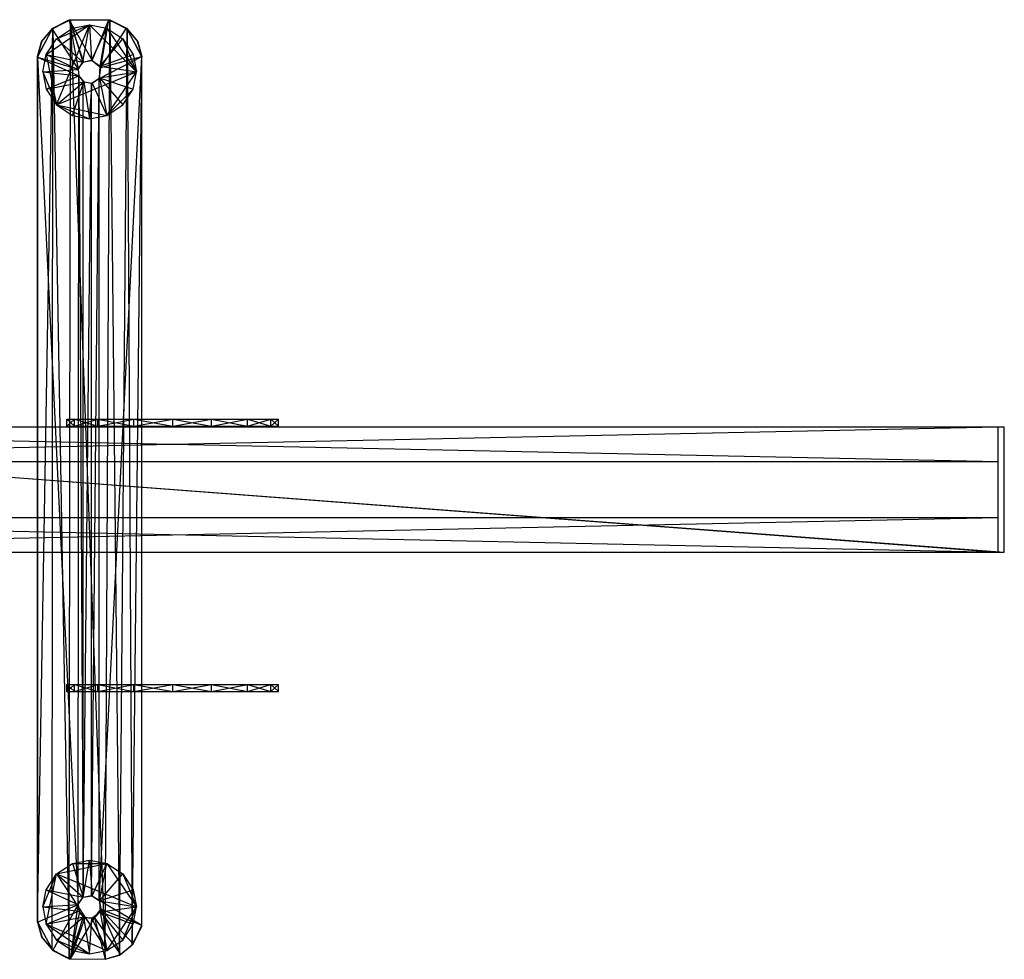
# Model space of a CAD drawing. Header units: inches. Extents: x -49 to 58, y -9 to 9.
# Tile 6 of 7: x -3 to 16, y -9 to 9. Entities that reach past the tile are written whole.
import ezdxf

# ---------------------------------------------------------------- set-up
doc = ezdxf.new("R2010")
doc.units = ezdxf.units.IN
doc.layers.get('0').update_dxf_attribs({"true_color": 0xc2ced6})

msp = doc.modelspace()

# ---------------------------------------------------------------- linework, layer by layer
at = {"color": 9, "true_color": 0xbebebe}
for p, q in [((-2.399, 8.196), (-1.578, 8.754)), ((-2.286, 8.675), (-1.962, 8.85)), ((-2.269, 8.69), (-1.941, 8.851)), ((-2.269, 8.69), (-1.962, 8.85)), ((-2.203, 7.246), (-1.578, 8.754)), ((-2.203, 8.495), (-1.578, 8.754)), ((-1.962, 8.85), (-1.217, 8.853)), ((-1.962, 8.85), (-1.941, 8.851)), ((-1.962, -8.85), (-1.941, 8.851)), ((-1.962, 8.85), (-1.793, 7.921)), ((-1.962, 8.85), (-1.696, 8.06)), ((-1.962, 8.85), (-1.529, 8.083)), ((-1.941, 8.851), (-1.217, 8.853)), ((-1.941, 8.851), (-1.196, 8.852)), ((-1.941, 8.851), (-1.286, -8.855)), ((-1.903, 8.692), (-1.578, 8.754)), ((-1.708, 8.05), (-1.578, 8.754)), ((-1.578, 8.754), (-1.578, 8.754)), ((-1.578, 8.754), (-1.54, 8.087)), ((-1.578, 8.754), (-1.253, 8.692)), ((-1.578, 8.754), (-0.694, 7.871)), ((-1.529, 8.083), (-1.217, 8.853)), ((-1.365, 7.953), (-1.217, 8.853)), ((-1.286, -8.855), (-1.196, 8.852)), ((-1.217, 8.853), (-1.196, 8.852)), ((-1.217, 8.853), (-0.883, 8.69)), ((-1.196, 8.852), (-1.014, -8.777)), ((-1.196, 8.852), (-0.883, 8.69)), ((-1.196, 8.852), (-0.867, 8.675)), ((-2.562, 8.159), (-2.269, 8.69)), ((-2.562, -8.149), (-2.269, 8.69)), ((-2.562, 8.149), (-2.286, 8.675)), ((-2.482, 8.433), (-2.286, 8.675)), ((-2.47, 8.453), (-2.269, 8.69)), ((-2.47, 8.453), (-2.286, 8.675)), ((-2.286, -8.675), (-2.269, 8.69)), ((-2.286, 8.675), (-2.269, 8.69)), ((-2.286, 8.675), (-1.793, 7.921)), ((-2.269, 8.69), (-1.962, -8.85)), ((-2.203, 8.495), (-1.903, 8.692)), ((-1.903, 8.692), (-1.903, 8.692)), ((-1.903, 8.692), (-1.708, 8.05)), ((-1.54, 8.087), (-1.253, 8.692)), ((-1.38, 7.975), (-1.253, 8.692)), ((-1.365, 7.953), (-0.883, 8.69)), ((-1.253, 8.692), (-1.253, 8.692)), ((-1.253, 8.692), (-0.953, 8.495)), ((-1.253, 8.692), (-0.694, 7.871)), ((-1.014, -8.777), (-0.867, 8.675)), ((-0.883, 8.69), (-0.867, 8.675)), ((-0.883, 8.69), (-0.683, 8.453)), ((-0.883, 8.69), (-0.59, 8.159)), ((-0.867, 8.675), (-0.774, -8.582)), ((-0.867, 8.675), (-0.683, 8.453)), ((-0.867, 8.675), (-0.67, 8.433)), ((-0.867, 8.675), (-0.59, 8.149)), ((-2.562, 8.159), (-2.47, 8.453)), ((-2.562, 8.159), (-2.482, 8.433)), ((-2.562, 8.149), (-2.482, 8.433)), ((-2.482, 8.433), (-2.47, 8.453)), ((-2.399, 8.196), (-2.203, 8.495)), ((-2.203, 8.495), (-2.203, 8.495)), ((-2.203, 8.495), (-1.708, 8.05)), ((-1.38, 7.975), (-0.953, 8.495)), ((-0.953, 8.495), (-0.953, 8.495)), ((-0.953, 8.495), (-0.756, 8.196)), ((-0.953, 8.495), (-0.694, 7.871)), ((-0.683, 8.453), (-0.67, 8.433)), ((-0.683, 8.453), (-0.59, 8.159)), ((-0.67, 8.433), (-0.59, 8.149)), ((-0.67, 8.433), (-0.59, 8.159)), ((-2.461, 7.871), (-2.399, 8.196)), ((-2.399, 8.196), (-2.399, 8.196)), ((-2.399, 8.196), (-2.203, 7.246)), ((-2.399, 8.196), (-1.796, 7.911)), ((-2.399, 8.196), (-1.708, 8.05)), ((-1.38, 7.975), (-0.756, 8.196)), ((-0.756, 8.196), (-0.756, 8.196)), ((-0.756, 8.196), (-0.694, 7.871)), ((-2.562, 8.159), (-2.562, 8.149)), ((-2.562, 8.159), (-2.562, -8.149)), ((-2.562, -8.159), (-2.562, 8.149)), ((-2.562, 8.149), (-2.562, -8.149)), ((-2.562, 8.149), (-1.793, -7.827)), ((-2.562, 8.149), (-1.793, 7.921)), ((-2.562, 8.149), (-1.78, 7.792)), ((-1.796, 7.911), (-1.708, 8.05)), ((-1.793, 7.921), (-1.696, 8.06)), ((-1.793, 7.921), (-1.708, 8.05)), ((-1.708, 8.05), (-1.54, 8.087)), ((-1.708, 8.05), (-1.696, 8.06)), ((-1.696, 8.06), (-1.54, 8.087)), ((-1.696, 8.06), (-1.529, 8.083)), ((-1.54, 8.087), (-1.529, 8.083)), ((-1.54, 8.087), (-1.38, 7.975)), ((-1.529, 8.083), (-1.38, 7.975)), ((-1.529, 8.083), (-1.365, 7.953)), ((-1.4, -7.743), (-0.59, 8.159)), ((-1.4, 7.743), (-0.59, 8.159)), ((-1.365, 7.953), (-0.59, 8.159)), ((-0.774, -8.582), (-0.59, 8.149)), ((-0.59, -8.216), (-0.59, 8.159)), ((-0.59, 8.149), (-0.59, 8.159)), ((-0.59, -8.24), (-0.59, 8.149)), ((-0.59, -8.216), (-0.59, 8.149)), ((-2.461, 7.871), (-1.796, 7.911)), ((-2.461, 7.871), (-2.461, 7.871)), ((-2.461, 7.871), (-2.399, 7.545)), ((-2.461, 7.871), (-2.203, 7.246)), ((-2.461, 7.871), (-1.78, 7.792)), ((-2.203, 7.246), (-0.694, 7.871)), ((-1.796, 7.911), (-1.793, 7.921)), ((-1.796, 7.911), (-1.78, 7.792)), ((-1.793, 7.921), (-1.78, 7.792)), ((-1.4, 7.743), (-1.365, 7.953)), ((-1.391, 7.754), (-1.38, 7.975)), ((-1.391, 7.754), (-1.365, 7.953)), ((-1.391, 7.754), (-0.694, 7.871)), ((-1.38, 7.975), (-1.365, 7.953)), ((-1.38, 7.975), (-0.694, 7.871)), ((-1.253, 7.049), (-0.694, 7.871)), ((-0.756, 7.545), (-0.694, 7.871)), ((-0.694, 7.871), (-0.694, 7.871)), ((-2.399, 7.545), (-1.78, 7.792)), ((-2.399, 7.545), (-1.687, 7.679)), ((-2.203, 7.246), (-1.687, 7.679)), ((-1.903, 7.049), (-1.687, 7.679)), ((-1.793, -7.827), (-1.78, 7.792)), ((-1.78, 7.792), (-1.78, 7.792)), ((-1.78, 7.792), (-1.702, -7.689)), ((-1.78, 7.792), (-1.699, 7.685)), ((-1.78, 7.792), (-1.687, 7.679)), ((-1.702, -7.689), (-1.699, 7.685)), ((-1.702, -7.689), (-1.54, 7.654)), ((-1.699, 7.685), (-1.687, 7.679)), ((-1.699, 7.685), (-1.54, 7.654)), ((-1.687, 7.679), (-1.578, 6.987)), ((-1.687, 7.679), (-1.54, 7.654)), ((-1.687, 7.679), (-1.529, 7.658)), ((-1.578, 6.987), (-1.529, 7.658)), ((-1.54, -7.654), (-1.4, 7.743)), ((-1.54, 7.654), (-1.4, 7.743)), ((-1.54, 7.654), (-1.529, 7.658)), ((-1.54, -7.654), (-1.54, 7.654)), ((-1.529, 7.658), (-1.391, 7.754)), ((-1.529, 7.658), (-1.4, 7.743)), ((-1.529, 7.658), (-1.253, 7.049)), ((-1.4, 7.743), (-1.391, 7.754)), ((-1.4, -7.743), (-1.4, 7.743)), ((-1.391, 7.754), (-1.253, 7.049)), ((-1.391, 7.754), (-0.953, 7.246)), ((-1.391, 7.754), (-0.756, 7.545)), ((-2.399, 7.545), (-2.399, 7.545)), ((-2.399, 7.545), (-2.203, 7.246)), ((-1.253, 7.049), (-0.756, 7.545)), ((-0.953, 7.246), (-0.756, 7.545)), ((-0.756, 7.545), (-0.756, 7.545)), ((-2.203, 7.246), (-2.203, 7.246)), ((-2.203, 7.246), (-1.903, 7.049)), ((-2.203, 7.246), (-1.578, 6.987)), ((-2.203, 7.246), (-1.253, 7.049)), ((-1.253, 7.049), (-0.953, 7.246)), ((-0.953, 7.246), (-0.953, 7.246)), ((-1.903, 7.049), (-1.903, 7.049)), ((-1.903, 7.049), (-1.578, 6.987)), ((-1.578, 6.987), (-1.253, 7.049)), ((-1.578, 6.987), (-1.578, 6.987)), ((-1.253, 7.049), (-1.253, 7.049)), ((-15.668, 1.181), (15.553, 1.181)), ((-15.668, 1.181), (15.671, -1.181)), ((-15.668, 1.181), (15.671, 1.181)), ((-15.55, 1.181), (15.553, -1.181)), ((-15.55, 1.181), (15.553, 1.181)), ((-15.55, 1.181), (15.671, 1.181)), ((15.553, -1.181), (15.553, 1.181)), ((15.553, 1.181), (15.553, 1.181)), ((15.553, 1.181), (15.671, 1.181)), ((15.671, -1.181), (15.671, 1.181)), ((15.671, 1.181), (15.671, 1.181)), ((-15.668, -1.181), (15.553, -1.181)), ((-15.668, -1.181), (15.671, -1.181)), ((-15.55, -1.181), (15.553, -1.181)), ((15.553, -1.181), (15.553, -1.181)), ((15.553, -1.181), (15.671, -1.181)), ((15.671, -1.181), (15.671, -1.181)), ((-2.203, -7.246), (-1.903, -7.049)), ((-2.203, -7.246), (-1.253, -7.049)), ((-1.903, -7.049), (-1.578, -6.987)), ((-1.903, -7.049), (-1.903, -7.049)), ((-1.903, -7.049), (-1.702, -7.683)), ((-1.903, -7.049), (-1.253, -7.049)), ((-1.702, -7.683), (-1.578, -6.987)), ((-1.578, -6.987), (-1.578, -6.987)), ((-1.578, -6.987), (-1.529, -7.658)), ((-1.578, -6.987), (-1.253, -7.049)), ((-1.529, -7.658), (-1.253, -7.049)), ((-1.391, -7.754), (-1.253, -7.049)), ((-1.253, -7.049), (-1.253, -7.049)), ((-1.253, -7.049), (-0.953, -7.246)), ((-1.253, -7.049), (-0.694, -7.871)), ((-2.461, -7.871), (-2.203, -7.246)), ((-2.399, -8.196), (-2.203, -7.246)), ((-2.399, -7.545), (-2.203, -7.246)), ((-2.203, -7.246), (-2.203, -7.246)), ((-2.203, -7.246), (-1.702, -7.683)), ((-2.203, -7.246), (-1.253, -8.692)), ((-2.203, -7.246), (-0.694, -7.871)), ((-1.391, -7.754), (-0.953, -7.246)), ((-0.953, -7.246), (-0.953, -7.246)), ((-0.953, -7.246), (-0.756, -7.545)), ((-0.953, -7.246), (-0.694, -7.871)), ((-2.461, -7.871), (-2.399, -7.545)), ((-2.399, -7.545), (-2.399, -7.545)), ((-2.399, -7.545), (-1.797, -7.827)), ((-2.399, -7.545), (-1.702, -7.683)), ((-1.391, -7.754), (-0.756, -7.545)), ((-0.756, -7.545), (-0.756, -7.545)), ((-0.756, -7.545), (-0.694, -7.871)), ((-1.797, -7.827), (-1.702, -7.683)), ((-1.793, -7.827), (-1.702, -7.683)), ((-1.793, -7.827), (-1.702, -7.689)), ((-1.702, -7.689), (-1.54, -7.654)), ((-1.702, -7.683), (-1.54, -7.654)), ((-1.702, -7.683), (-1.529, -7.658)), ((-1.702, -7.689), (-1.702, -7.683)), ((-1.54, -7.654), (-1.529, -7.658)), ((-1.54, -7.654), (-1.4, -7.743)), ((-1.529, -7.658), (-1.4, -7.743)), ((-1.529, -7.658), (-1.391, -7.754)), ((-1.4, -7.743), (-1.391, -7.754)), ((-1.4, -7.743), (-1.364, -7.911)), ((-1.4, -7.743), (-0.59, -8.216)), ((-1.391, -7.754), (-1.377, -7.965)), ((-1.391, -7.754), (-1.364, -7.911)), ((-1.391, -7.754), (-0.694, -7.871)), ((-2.562, -8.159), (-1.793, -7.827)), ((-2.461, -7.871), (-1.797, -7.827)), ((-2.461, -7.871), (-2.461, -7.871)), ((-2.461, -7.871), (-2.399, -8.196)), ((-2.461, -7.871), (-1.78, -7.95)), ((-2.399, -8.196), (-1.78, -7.95)), ((-2.269, -8.69), (-1.793, -7.827)), ((-1.941, -8.851), (-1.793, -7.827)), ((-1.941, -8.851), (-1.768, -7.982)), ((-1.797, -7.827), (-1.793, -7.827)), ((-1.797, -7.827), (-1.78, -7.95)), ((-1.793, -7.827), (-1.78, -7.95)), ((-1.793, -7.827), (-1.768, -7.982)), ((-1.78, -7.95), (-1.768, -7.982)), ((-1.78, -7.95), (-1.692, -8.058)), ((-1.768, -7.982), (-1.692, -8.058)), ((-1.768, -7.982), (-1.659, -8.071)), ((-1.536, -8.084), (-1.377, -7.965)), ((-1.487, -8.074), (-1.364, -7.911)), ((-1.487, -8.074), (-1.377, -7.965)), ((-1.377, -7.965), (-0.694, -7.871)), ((-1.377, -7.965), (-1.364, -7.911)), ((-1.377, -7.965), (-1.253, -8.692)), ((-1.377, -7.965), (-0.953, -8.495)), ((-1.377, -7.965), (-0.756, -8.196)), ((-1.364, -7.911), (-0.994, -8.765)), ((-1.364, -7.911), (-0.758, -8.565)), ((-1.364, -7.911), (-0.59, -8.216)), ((-1.253, -8.692), (-0.694, -7.871)), ((-0.953, -8.495), (-0.694, -7.871)), ((-0.756, -8.196), (-0.694, -7.871)), ((-0.694, -7.871), (-0.694, -7.871)), ((-2.562, -8.159), (-2.562, -8.149)), ((-2.562, -8.149), (-2.482, -8.433)), ((-2.562, -8.149), (-2.286, -8.675)), ((-2.562, -8.159), (-2.482, -8.433)), ((-2.562, -8.159), (-2.47, -8.453)), ((-2.562, -8.159), (-2.269, -8.69)), ((-2.399, -8.196), (-1.692, -8.058)), ((-2.203, -8.495), (-1.692, -8.058)), ((-1.941, -8.851), (-1.659, -8.071)), ((-1.941, -8.851), (-1.487, -8.074)), ((-1.903, -8.692), (-1.692, -8.058)), ((-1.692, -8.058), (-1.659, -8.071)), ((-1.692, -8.058), (-1.578, -8.754)), ((-1.692, -8.058), (-1.536, -8.084)), ((-1.659, -8.071), (-1.536, -8.084)), ((-1.659, -8.071), (-1.487, -8.074)), ((-1.578, -8.754), (-1.536, -8.084)), ((-1.536, -8.084), (-1.487, -8.074)), ((-1.536, -8.084), (-1.253, -8.692)), ((-1.487, -8.074), (-1.285, -8.857)), ((-1.487, -8.074), (-0.994, -8.765)), ((-2.399, -8.196), (-2.399, -8.196)), ((-2.399, -8.196), (-2.203, -8.495)), ((-2.399, -8.196), (-1.578, -8.754)), ((-2.399, -8.196), (-1.253, -8.692)), ((-0.953, -8.495), (-0.756, -8.196)), ((-0.774, -8.582), (-0.59, -8.24)), ((-0.758, -8.565), (-0.59, -8.216)), ((-0.758, -8.565), (-0.59, -8.24)), ((-0.756, -8.196), (-0.756, -8.196)), ((-0.59, -8.24), (-0.59, -8.216)), ((-2.482, -8.433), (-2.47, -8.453)), ((-2.482, -8.433), (-2.286, -8.675)), ((-2.47, -8.453), (-2.286, -8.675)), ((-2.47, -8.453), (-2.269, -8.69)), ((-2.203, -8.495), (-2.203, -8.495)), ((-2.203, -8.495), (-1.903, -8.692)), ((-2.203, -8.495), (-1.578, -8.754)), ((-1.253, -8.692), (-0.953, -8.495)), ((-0.953, -8.495), (-0.953, -8.495)), ((-2.286, -8.675), (-2.269, -8.69)), ((-2.286, -8.675), (-1.962, -8.85)), ((-2.269, -8.69), (-1.962, -8.85)), ((-2.269, -8.69), (-1.941, -8.851)), ((-1.903, -8.692), (-1.903, -8.692)), ((-1.903, -8.692), (-1.578, -8.754)), ((-1.578, -8.754), (-1.253, -8.692)), ((-1.253, -8.692), (-1.253, -8.692)), ((-1.014, -8.777), (-0.774, -8.582)), ((-0.994, -8.765), (-0.758, -8.565)), ((-0.994, -8.765), (-0.774, -8.582)), ((-0.774, -8.582), (-0.758, -8.565)), ((-1.962, -8.85), (-1.941, -8.851)), ((-1.962, -8.85), (-1.286, -8.855)), ((-1.941, -8.851), (-1.286, -8.855)), ((-1.941, -8.851), (-1.285, -8.857)), ((-1.578, -8.754), (-1.578, -8.754)), ((-1.286, -8.855), (-1.014, -8.777)), ((-1.286, -8.855), (-1.285, -8.857)), ((-1.285, -8.857), (-0.994, -8.765)), ((-1.285, -8.857), (-1.014, -8.777)), ((-1.014, -8.777), (-0.994, -8.765))]:
    msp.add_line(p, q, dxfattribs=at)
at = {"color": 254, "true_color": 0xe6e6e6}
for p, q in [((-2.005, 1.191), (-2.005, 1.323)), ((-2.005, 1.191), (-1.865, 1.323)), ((-2.005, 1.323), (-1.865, 1.191)), ((-2.005, 1.323), (-1.865, 1.323)), ((-2.005, 1.191), (-2.005, 1.323)), ((-2.005, 1.191), (-1.865, 1.323)), ((-2.005, 1.323), (-1.865, 1.191)), ((-2.005, 1.323), (-1.865, 1.323)), ((-2.005, 1.191), (-2.005, 1.323)), ((-2.005, 1.191), (-1.865, 1.323)), ((-2.005, 1.323), (-1.865, 1.191)), ((-2.005, 1.323), (-1.865, 1.323)), ((-2.005, 1.191), (-2.005, 1.323)), ((-2.005, 1.191), (-1.865, 1.323)), ((-2.005, 1.323), (-1.865, 1.191)), ((-2.005, 1.323), (-1.865, 1.323)), ((-2.005, 1.191), (-2.005, 1.323)), ((-2.005, 1.191), (-1.865, 1.323)), ((-2.005, 1.323), (-1.865, 1.191)), ((-2.005, 1.323), (-1.865, 1.323)), ((-2.005, 1.191), (-2.005, 1.323)), ((-2.005, 1.191), (-1.865, 1.323)), ((-2.005, 1.323), (-1.865, 1.191)), ((-2.005, 1.323), (-1.865, 1.323)), ((-2.005, 1.191), (-2.005, 1.323)), ((-2.005, 1.191), (-1.865, 1.323)), ((-2.005, 1.323), (-1.865, 1.191)), ((-2.005, 1.323), (-1.865, 1.323)), ((-2.005, 1.191), (-2.005, 1.323)), ((-2.005, 1.191), (-1.865, 1.323)), ((-2.005, 1.323), (-1.865, 1.191)), ((-2.005, 1.323), (-1.865, 1.323)), ((-2.005, 1.191), (-2.005, 1.323)), ((-2.005, 1.191), (-1.865, 1.323)), ((-2.005, 1.323), (-1.865, 1.191)), ((-2.005, 1.323), (-1.865, 1.323)), ((-1.865, 1.191), (-1.865, 1.323)), ((-1.865, 1.191), (-1.421, 1.323)), ((-1.865, 1.323), (-1.865, 1.323)), ((-1.865, 1.323), (-1.421, 1.191)), ((-1.865, 1.323), (-1.421, 1.323)), ((-1.865, 1.323), (-0.745, 1.323)), ((-1.865, 1.323), (-0.011, 1.323)), ((-1.865, 1.323), (1.398, 1.323)), ((-1.865, 1.191), (-1.865, 1.323)), ((-1.865, 1.191), (-1.421, 1.323)), ((-1.865, 1.323), (-1.865, 1.323)), ((-1.865, 1.323), (-1.421, 1.191)), ((-1.865, 1.323), (-1.421, 1.323)), ((-1.865, 1.323), (-0.745, 1.323)), ((-1.865, 1.323), (-0.011, 1.323)), ((-1.865, 1.323), (1.398, 1.323)), ((-1.865, 1.191), (-1.865, 1.323)), ((-1.865, 1.191), (-1.421, 1.323)), ((-1.865, 1.323), (-1.865, 1.323)), ((-1.865, 1.323), (-1.421, 1.191)), ((-1.865, 1.323), (-1.421, 1.323)), ((-1.865, 1.323), (-0.745, 1.323)), ((-1.865, 1.323), (-0.011, 1.323)), ((-1.865, 1.323), (1.398, 1.323)), ((-1.865, 1.191), (-1.865, 1.323)), ((-1.865, 1.191), (-1.421, 1.323)), ((-1.865, 1.323), (-1.865, 1.323)), ((-1.865, 1.323), (-1.421, 1.191)), ((-1.865, 1.323), (-1.421, 1.323)), ((-1.865, 1.323), (-0.745, 1.323)), ((-1.865, 1.323), (-0.011, 1.323)), ((-1.865, 1.323), (1.398, 1.323)), ((-1.865, 1.191), (-1.865, 1.323)), ((-1.865, 1.191), (-1.421, 1.323)), ((-1.865, 1.323), (-1.865, 1.323)), ((-1.865, 1.323), (-1.421, 1.191)), ((-1.865, 1.323), (-1.421, 1.323)), ((-1.865, 1.323), (-0.745, 1.323)), ((-1.865, 1.323), (-0.011, 1.323)), ((-1.865, 1.323), (1.398, 1.323)), ((-1.865, 1.191), (-1.865, 1.323)), ((-1.865, 1.191), (-1.421, 1.323)), ((-1.865, 1.323), (-1.865, 1.323)), ((-1.865, 1.323), (-1.421, 1.191)), ((-1.865, 1.323), (-1.421, 1.323)), ((-1.865, 1.323), (-0.745, 1.323)), ((-1.865, 1.323), (-0.011, 1.323)), ((-1.865, 1.323), (1.398, 1.323)), ((-1.865, 1.191), (-1.865, 1.323)), ((-1.865, 1.191), (-1.421, 1.323)), ((-1.865, 1.323), (-1.865, 1.323)), ((-1.865, 1.323), (-1.421, 1.191)), ((-1.865, 1.323), (-1.421, 1.323)), ((-1.865, 1.323), (-0.745, 1.323)), ((-1.865, 1.323), (-0.011, 1.323)), ((-1.865, 1.323), (1.398, 1.323)), ((-1.865, 1.191), (-1.865, 1.323)), ((-1.865, 1.191), (-1.421, 1.323)), ((-1.865, 1.323), (-1.865, 1.323)), ((-1.865, 1.323), (-1.421, 1.191)), ((-1.865, 1.323), (-1.421, 1.323)), ((-1.865, 1.323), (-0.745, 1.323)), ((-1.865, 1.323), (-0.011, 1.323)), ((-1.865, 1.323), (1.398, 1.323)), ((-1.865, 1.191), (-1.865, 1.323)), ((-1.865, 1.191), (-1.421, 1.323)), ((-1.865, 1.323), (-1.865, 1.323)), ((-1.865, 1.323), (-1.421, 1.191)), ((-1.865, 1.323), (-1.421, 1.323)), ((-1.865, 1.323), (-0.745, 1.323)), ((-1.865, 1.323), (-0.011, 1.323)), ((-1.865, 1.323), (1.398, 1.323)), ((-1.421, 1.191), (-1.421, 1.323)), ((-1.421, 1.191), (-0.745, 1.323)), ((-1.421, 1.323), (-0.745, 1.191)), ((-1.421, 1.323), (-0.745, 1.323)), ((-1.421, 1.323), (-0.011, 1.323)), ((-1.421, 1.191), (-1.421, 1.323)), ((-1.421, 1.191), (-0.745, 1.323)), ((-1.421, 1.323), (-0.745, 1.191)), ((-1.421, 1.323), (-0.745, 1.323)), ((-1.421, 1.323), (-0.011, 1.323)), ((-1.421, 1.191), (-1.421, 1.323)), ((-1.421, 1.191), (-0.745, 1.323)), ((-1.421, 1.323), (-0.745, 1.191)), ((-1.421, 1.323), (-0.745, 1.323)), ((-1.421, 1.323), (-0.011, 1.323)), ((-1.421, 1.191), (-1.421, 1.323)), ((-1.421, 1.191), (-0.745, 1.323)), ((-1.421, 1.323), (-0.745, 1.191)), ((-1.421, 1.323), (-0.745, 1.323)), ((-1.421, 1.323), (-0.011, 1.323)), ((-1.421, 1.191), (-1.421, 1.323)), ((-1.421, 1.191), (-0.745, 1.323)), ((-1.421, 1.323), (-0.745, 1.191)), ((-1.421, 1.323), (-0.745, 1.323)), ((-1.421, 1.323), (-0.011, 1.323)), ((-1.421, 1.191), (-1.421, 1.323)), ((-1.421, 1.191), (-0.745, 1.323)), ((-1.421, 1.323), (-0.745, 1.191)), ((-1.421, 1.323), (-0.745, 1.323)), ((-1.421, 1.323), (-0.011, 1.323)), ((-1.421, 1.191), (-1.421, 1.323)), ((-1.421, 1.191), (-0.745, 1.323)), ((-1.421, 1.323), (-0.745, 1.191)), ((-1.421, 1.323), (-0.745, 1.323)), ((-1.421, 1.323), (-0.011, 1.323)), ((-1.421, 1.191), (-1.421, 1.323)), ((-1.421, 1.191), (-0.745, 1.323)), ((-1.421, 1.323), (-0.745, 1.191)), ((-1.421, 1.323), (-0.745, 1.323)), ((-1.421, 1.323), (-0.011, 1.323)), ((-1.421, 1.191), (-1.421, 1.323)), ((-1.421, 1.191), (-0.745, 1.323)), ((-1.421, 1.323), (-0.745, 1.191)), ((-1.421, 1.323), (-0.745, 1.323)), ((-1.421, 1.323), (-0.011, 1.323)), ((-0.745, 1.191), (-0.745, 1.323)), ((-0.745, 1.191), (-0.011, 1.323)), ((-0.745, 1.323), (-0.011, 1.191)), ((-0.745, 1.323), (-0.011, 1.323)), ((-0.745, 1.323), (0.723, 1.323)), ((-0.745, 1.323), (1.398, 1.323)), ((-0.745, 1.323), (1.842, 1.323)), ((-0.745, 1.191), (-0.745, 1.323)), ((-0.745, 1.191), (-0.011, 1.323)), ((-0.745, 1.323), (-0.011, 1.191)), ((-0.745, 1.323), (-0.011, 1.323)), ((-0.745, 1.323), (0.723, 1.323)), ((-0.745, 1.323), (1.398, 1.323)), ((-0.745, 1.323), (1.842, 1.323)), ((-0.745, 1.191), (-0.745, 1.323)), ((-0.745, 1.191), (-0.011, 1.323)), ((-0.745, 1.323), (-0.011, 1.191)), ((-0.745, 1.323), (-0.011, 1.323)), ((-0.745, 1.323), (0.723, 1.323)), ((-0.745, 1.323), (1.398, 1.323)), ((-0.745, 1.323), (1.842, 1.323)), ((-0.745, 1.191), (-0.745, 1.323)), ((-0.745, 1.191), (-0.011, 1.323)), ((-0.745, 1.323), (-0.011, 1.191)), ((-0.745, 1.323), (-0.011, 1.323)), ((-0.745, 1.323), (0.723, 1.323)), ((-0.745, 1.323), (1.398, 1.323)), ((-0.745, 1.323), (1.842, 1.323)), ((-0.745, 1.191), (-0.745, 1.323)), ((-0.745, 1.191), (-0.011, 1.323)), ((-0.745, 1.323), (-0.011, 1.191)), ((-0.745, 1.323), (-0.011, 1.323)), ((-0.745, 1.323), (0.723, 1.323)), ((-0.745, 1.323), (1.398, 1.323)), ((-0.745, 1.323), (1.842, 1.323)), ((-0.745, 1.191), (-0.745, 1.323)), ((-0.745, 1.191), (-0.011, 1.323)), ((-0.745, 1.323), (-0.011, 1.191)), ((-0.745, 1.323), (-0.011, 1.323)), ((-0.745, 1.323), (0.723, 1.323)), ((-0.745, 1.323), (1.398, 1.323)), ((-0.745, 1.323), (1.842, 1.323)), ((-0.745, 1.191), (-0.745, 1.323)), ((-0.745, 1.191), (-0.011, 1.323)), ((-0.745, 1.323), (-0.011, 1.191)), ((-0.745, 1.323), (-0.011, 1.323)), ((-0.745, 1.323), (0.723, 1.323)), ((-0.745, 1.323), (1.398, 1.323)), ((-0.745, 1.323), (1.842, 1.323)), ((-0.745, 1.191), (-0.745, 1.323)), ((-0.745, 1.191), (-0.011, 1.323)), ((-0.745, 1.323), (-0.011, 1.191)), ((-0.745, 1.323), (-0.011, 1.323)), ((-0.745, 1.323), (0.723, 1.323)), ((-0.745, 1.323), (1.398, 1.323)), ((-0.745, 1.323), (1.842, 1.323)), ((-0.745, 1.191), (-0.745, 1.323)), ((-0.745, 1.191), (-0.011, 1.323)), ((-0.745, 1.323), (-0.011, 1.191)), ((-0.745, 1.323), (-0.011, 1.323)), ((-0.745, 1.323), (0.723, 1.323)), ((-0.745, 1.323), (1.398, 1.323)), ((-0.745, 1.323), (1.842, 1.323)), ((-0.011, 1.191), (-0.011, 1.323)), ((-0.011, 1.191), (0.723, 1.323)), ((-0.011, 1.323), (0.723, 1.191)), ((-0.011, 1.323), (0.723, 1.323)), ((-0.011, 1.323), (1.398, 1.323)), ((-0.011, 1.191), (-0.011, 1.323)), ((-0.011, 1.191), (0.723, 1.323)), ((-0.011, 1.323), (0.723, 1.191)), ((-0.011, 1.323), (0.723, 1.323)), ((-0.011, 1.323), (1.398, 1.323)), ((-0.011, 1.191), (-0.011, 1.323)), ((-0.011, 1.191), (0.723, 1.323)), ((-0.011, 1.323), (0.723, 1.191)), ((-0.011, 1.323), (0.723, 1.323)), ((-0.011, 1.323), (1.398, 1.323)), ((-0.011, 1.191), (-0.011, 1.323)), ((-0.011, 1.191), (0.723, 1.323)), ((-0.011, 1.323), (0.723, 1.191)), ((-0.011, 1.323), (0.723, 1.323)), ((-0.011, 1.323), (1.398, 1.323)), ((-0.011, 1.191), (-0.011, 1.323)), ((-0.011, 1.191), (0.723, 1.323)), ((-0.011, 1.323), (0.723, 1.191)), ((-0.011, 1.323), (0.723, 1.323)), ((-0.011, 1.323), (1.398, 1.323)), ((-0.011, 1.191), (-0.011, 1.323)), ((-0.011, 1.191), (0.723, 1.323)), ((-0.011, 1.323), (0.723, 1.191)), ((-0.011, 1.323), (0.723, 1.323)), ((-0.011, 1.323), (1.398, 1.323)), ((-0.011, 1.191), (-0.011, 1.323)), ((-0.011, 1.191), (0.723, 1.323)), ((-0.011, 1.323), (0.723, 1.191)), ((-0.011, 1.323), (0.723, 1.323)), ((-0.011, 1.323), (1.398, 1.323)), ((-0.011, 1.191), (-0.011, 1.323)), ((-0.011, 1.191), (0.723, 1.323)), ((-0.011, 1.323), (0.723, 1.191)), ((-0.011, 1.323), (0.723, 1.323)), ((-0.011, 1.323), (1.398, 1.323)), ((-0.011, 1.191), (-0.011, 1.323)), ((-0.011, 1.191), (0.723, 1.323)), ((-0.011, 1.323), (0.723, 1.191)), ((-0.011, 1.323), (0.723, 1.323)), ((-0.011, 1.323), (1.398, 1.323)), ((0.723, 1.191), (0.723, 1.323)), ((0.723, 1.191), (1.398, 1.323)), ((0.723, 1.323), (1.398, 1.191)), ((0.723, 1.323), (1.398, 1.323)), ((0.723, 1.191), (0.723, 1.323)), ((0.723, 1.191), (1.398, 1.323)), ((0.723, 1.323), (1.398, 1.191)), ((0.723, 1.323), (1.398, 1.323)), ((0.723, 1.191), (0.723, 1.323)), ((0.723, 1.191), (1.398, 1.323)), ((0.723, 1.323), (1.398, 1.191)), ((0.723, 1.323), (1.398, 1.323)), ((0.723, 1.191), (0.723, 1.323)), ((0.723, 1.191), (1.398, 1.323)), ((0.723, 1.323), (1.398, 1.191)), ((0.723, 1.323), (1.398, 1.323)), ((0.723, 1.191), (0.723, 1.323)), ((0.723, 1.191), (1.398, 1.323)), ((0.723, 1.323), (1.398, 1.191)), ((0.723, 1.323), (1.398, 1.323)), ((0.723, 1.191), (0.723, 1.323)), ((0.723, 1.191), (1.398, 1.323)), ((0.723, 1.323), (1.398, 1.191)), ((0.723, 1.323), (1.398, 1.323)), ((0.723, 1.191), (0.723, 1.323)), ((0.723, 1.191), (1.398, 1.323)), ((0.723, 1.323), (1.398, 1.191)), ((0.723, 1.323), (1.398, 1.323)), ((0.723, 1.191), (0.723, 1.323)), ((0.723, 1.191), (1.398, 1.323)), ((0.723, 1.323), (1.398, 1.191)), ((0.723, 1.323), (1.398, 1.323)), ((0.723, 1.191), (0.723, 1.323)), ((0.723, 1.191), (1.398, 1.323)), ((0.723, 1.323), (1.398, 1.191)), ((0.723, 1.323), (1.398, 1.323)), ((1.398, 1.191), (1.398, 1.323)), ((1.398, 1.191), (1.842, 1.323)), ((1.398, 1.323), (1.842, 1.191)), ((1.398, 1.323), (1.842, 1.323)), ((1.398, 1.323), (1.982, 1.323)), ((1.398, 1.191), (1.398, 1.323)), ((1.398, 1.191), (1.842, 1.323)), ((1.398, 1.323), (1.842, 1.191)), ((1.398, 1.323), (1.842, 1.323)), ((1.398, 1.323), (1.982, 1.323)), ((1.398, 1.191), (1.398, 1.323)), ((1.398, 1.191), (1.842, 1.323)), ((1.398, 1.323), (1.842, 1.191)), ((1.398, 1.323), (1.842, 1.323)), ((1.398, 1.323), (1.982, 1.323)), ((1.398, 1.191), (1.398, 1.323)), ((1.398, 1.191), (1.842, 1.323)), ((1.398, 1.323), (1.842, 1.191)), ((1.398, 1.323), (1.842, 1.323)), ((1.398, 1.323), (1.982, 1.323)), ((1.398, 1.191), (1.398, 1.323)), ((1.398, 1.191), (1.842, 1.323)), ((1.398, 1.323), (1.842, 1.191)), ((1.398, 1.323), (1.842, 1.323)), ((1.398, 1.323), (1.982, 1.323)), ((1.398, 1.191), (1.398, 1.323)), ((1.398, 1.191), (1.842, 1.323)), ((1.398, 1.323), (1.842, 1.191)), ((1.398, 1.323), (1.842, 1.323)), ((1.398, 1.323), (1.982, 1.323)), ((1.398, 1.191), (1.398, 1.323)), ((1.398, 1.191), (1.842, 1.323)), ((1.398, 1.323), (1.842, 1.191)), ((1.398, 1.323), (1.842, 1.323)), ((1.398, 1.323), (1.982, 1.323)), ((1.398, 1.191), (1.398, 1.323)), ((1.398, 1.191), (1.842, 1.323)), ((1.398, 1.323), (1.842, 1.191)), ((1.398, 1.323), (1.842, 1.323)), ((1.398, 1.323), (1.982, 1.323)), ((1.398, 1.191), (1.398, 1.323)), ((1.398, 1.191), (1.842, 1.323)), ((1.398, 1.323), (1.842, 1.191)), ((1.398, 1.323), (1.842, 1.323)), ((1.398, 1.323), (1.982, 1.323)), ((1.842, 1.191), (1.842, 1.323)), ((1.842, 1.191), (1.982, 1.323)), ((1.842, 1.323), (1.982, 1.191)), ((1.842, 1.323), (1.982, 1.323)), ((1.842, 1.191), (1.842, 1.323)), ((1.842, 1.191), (1.982, 1.323)), ((1.842, 1.323), (1.982, 1.191)), ((1.842, 1.323), (1.982, 1.323)), ((1.842, 1.191), (1.842, 1.323)), ((1.842, 1.191), (1.982, 1.323)), ((1.842, 1.323), (1.982, 1.191)), ((1.842, 1.323), (1.982, 1.323)), ((1.842, 1.191), (1.842, 1.323)), ((1.842, 1.191), (1.982, 1.323)), ((1.842, 1.323), (1.982, 1.191)), ((1.842, 1.323), (1.982, 1.323)), ((1.842, 1.191), (1.842, 1.323)), ((1.842, 1.191), (1.982, 1.323)), ((1.842, 1.323), (1.982, 1.191)), ((1.842, 1.323), (1.982, 1.323)), ((1.842, 1.191), (1.842, 1.323)), ((1.842, 1.191), (1.982, 1.323)), ((1.842, 1.323), (1.982, 1.191)), ((1.842, 1.323), (1.982, 1.323)), ((1.842, 1.191), (1.842, 1.323)), ((1.842, 1.191), (1.982, 1.323)), ((1.842, 1.323), (1.982, 1.191)), ((1.842, 1.323), (1.982, 1.323)), ((1.842, 1.191), (1.842, 1.323)), ((1.842, 1.191), (1.982, 1.323)), ((1.842, 1.323), (1.982, 1.191)), ((1.842, 1.323), (1.982, 1.323)), ((1.842, 1.191), (1.842, 1.323)), ((1.842, 1.191), (1.982, 1.323)), ((1.842, 1.323), (1.982, 1.191)), ((1.842, 1.323), (1.982, 1.323)), ((1.982, 1.191), (1.982, 1.323)), ((1.982, 1.191), (1.982, 1.323)), ((1.982, 1.191), (1.982, 1.323)), ((1.982, 1.191), (1.982, 1.323)), ((1.982, 1.191), (1.982, 1.323)), ((1.982, 1.191), (1.982, 1.323)), ((1.982, 1.191), (1.982, 1.323)), ((1.982, 1.191), (1.982, 1.323)), ((1.982, 1.191), (1.982, 1.323)), ((-15.546, 0.527), (15.553, 1.181)), ((-15.546, 1.181), (15.553, 0.527)), ((-15.546, 1.181), (15.553, 1.181)), ((-2.005, 1.191), (-1.865, 1.191)), ((-2.005, 1.191), (-1.865, 1.191)), ((-2.005, 1.191), (-1.865, 1.191)), ((-2.005, 1.191), (-1.865, 1.191)), ((-2.005, 1.191), (-1.865, 1.191)), ((-2.005, 1.191), (-1.865, 1.191)), ((-2.005, 1.191), (-1.865, 1.191)), ((-2.005, 1.191), (-1.865, 1.191)), ((-2.005, 1.191), (-1.865, 1.191)), ((-1.865, 1.191), (-1.865, 1.191)), ((-1.865, 1.191), (-1.421, 1.191)), ((-1.865, 1.191), (-0.745, 1.191)), ((-1.865, 1.191), (-0.011, 1.191)), ((-1.865, 1.191), (1.398, 1.191)), ((-1.865, 1.191), (-1.865, 1.191)), ((-1.865, 1.191), (-1.421, 1.191)), ((-1.865, 1.191), (-0.745, 1.191)), ((-1.865, 1.191), (-0.011, 1.191)), ((-1.865, 1.191), (1.398, 1.191)), ((-1.865, 1.191), (-1.865, 1.191)), ((-1.865, 1.191), (-1.421, 1.191)), ((-1.865, 1.191), (-0.745, 1.191)), ((-1.865, 1.191), (-0.011, 1.191)), ((-1.865, 1.191), (1.398, 1.191)), ((-1.865, 1.191), (-1.865, 1.191)), ((-1.865, 1.191), (-1.421, 1.191)), ((-1.865, 1.191), (-0.745, 1.191)), ((-1.865, 1.191), (-0.011, 1.191)), ((-1.865, 1.191), (1.398, 1.191)), ((-1.865, 1.191), (-1.865, 1.191)), ((-1.865, 1.191), (-1.421, 1.191)), ((-1.865, 1.191), (-0.745, 1.191)), ((-1.865, 1.191), (-0.011, 1.191)), ((-1.865, 1.191), (1.398, 1.191)), ((-1.865, 1.191), (-1.865, 1.191)), ((-1.865, 1.191), (-1.421, 1.191)), ((-1.865, 1.191), (-0.745, 1.191)), ((-1.865, 1.191), (-0.011, 1.191)), ((-1.865, 1.191), (1.398, 1.191)), ((-1.865, 1.191), (-1.865, 1.191)), ((-1.865, 1.191), (-1.421, 1.191)), ((-1.865, 1.191), (-0.745, 1.191)), ((-1.865, 1.191), (-0.011, 1.191)), ((-1.865, 1.191), (1.398, 1.191)), ((-1.865, 1.191), (-1.865, 1.191)), ((-1.865, 1.191), (-1.421, 1.191)), ((-1.865, 1.191), (-0.745, 1.191)), ((-1.865, 1.191), (-0.011, 1.191)), ((-1.865, 1.191), (1.398, 1.191)), ((-1.865, 1.191), (-1.865, 1.191)), ((-1.865, 1.191), (-1.421, 1.191)), ((-1.865, 1.191), (-0.745, 1.191)), ((-1.865, 1.191), (-0.011, 1.191)), ((-1.865, 1.191), (1.398, 1.191)), ((-1.421, 1.191), (-0.745, 1.191)), ((-1.421, 1.191), (-0.011, 1.191)), ((-1.421, 1.191), (-0.745, 1.191)), ((-1.421, 1.191), (-0.011, 1.191)), ((-1.421, 1.191), (-0.745, 1.191)), ((-1.421, 1.191), (-0.011, 1.191)), ((-1.421, 1.191), (-0.745, 1.191)), ((-1.421, 1.191), (-0.011, 1.191)), ((-1.421, 1.191), (-0.745, 1.191)), ((-1.421, 1.191), (-0.011, 1.191)), ((-1.421, 1.191), (-0.745, 1.191)), ((-1.421, 1.191), (-0.011, 1.191)), ((-1.421, 1.191), (-0.745, 1.191)), ((-1.421, 1.191), (-0.011, 1.191)), ((-1.421, 1.191), (-0.745, 1.191)), ((-1.421, 1.191), (-0.011, 1.191)), ((-1.421, 1.191), (-0.745, 1.191)), ((-1.421, 1.191), (-0.011, 1.191)), ((-0.745, 1.191), (-0.011, 1.191)), ((-0.745, 1.191), (0.723, 1.191)), ((-0.745, 1.191), (1.398, 1.191)), ((-0.745, 1.191), (1.842, 1.191)), ((-0.745, 1.191), (-0.011, 1.191)), ((-0.745, 1.191), (0.723, 1.191)), ((-0.745, 1.191), (1.398, 1.191)), ((-0.745, 1.191), (1.842, 1.191)), ((-0.745, 1.191), (-0.011, 1.191)), ((-0.745, 1.191), (0.723, 1.191)), ((-0.745, 1.191), (1.398, 1.191)), ((-0.745, 1.191), (1.842, 1.191)), ((-0.745, 1.191), (-0.011, 1.191)), ((-0.745, 1.191), (0.723, 1.191)), ((-0.745, 1.191), (1.398, 1.191)), ((-0.745, 1.191), (1.842, 1.191)), ((-0.745, 1.191), (-0.011, 1.191)), ((-0.745, 1.191), (0.723, 1.191)), ((-0.745, 1.191), (1.398, 1.191)), ((-0.745, 1.191), (1.842, 1.191)), ((-0.745, 1.191), (-0.011, 1.191)), ((-0.745, 1.191), (0.723, 1.191)), ((-0.745, 1.191), (1.398, 1.191)), ((-0.745, 1.191), (1.842, 1.191)), ((-0.745, 1.191), (-0.011, 1.191)), ((-0.745, 1.191), (0.723, 1.191)), ((-0.745, 1.191), (1.398, 1.191)), ((-0.745, 1.191), (1.842, 1.191)), ((-0.745, 1.191), (-0.011, 1.191)), ((-0.745, 1.191), (0.723, 1.191)), ((-0.745, 1.191), (1.398, 1.191)), ((-0.745, 1.191), (1.842, 1.191)), ((-0.745, 1.191), (-0.011, 1.191)), ((-0.745, 1.191), (0.723, 1.191)), ((-0.745, 1.191), (1.398, 1.191)), ((-0.745, 1.191), (1.842, 1.191)), ((-0.011, 1.191), (0.723, 1.191)), ((-0.011, 1.191), (1.398, 1.191)), ((-0.011, 1.191), (0.723, 1.191)), ((-0.011, 1.191), (1.398, 1.191)), ((-0.011, 1.191), (0.723, 1.191)), ((-0.011, 1.191), (1.398, 1.191)), ((-0.011, 1.191), (0.723, 1.191)), ((-0.011, 1.191), (1.398, 1.191)), ((-0.011, 1.191), (0.723, 1.191)), ((-0.011, 1.191), (1.398, 1.191)), ((-0.011, 1.191), (0.723, 1.191)), ((-0.011, 1.191), (1.398, 1.191)), ((-0.011, 1.191), (0.723, 1.191)), ((-0.011, 1.191), (1.398, 1.191)), ((-0.011, 1.191), (0.723, 1.191)), ((-0.011, 1.191), (1.398, 1.191)), ((-0.011, 1.191), (0.723, 1.191)), ((-0.011, 1.191), (1.398, 1.191)), ((0.723, 1.191), (1.398, 1.191)), ((0.723, 1.191), (1.398, 1.191)), ((0.723, 1.191), (1.398, 1.191)), ((0.723, 1.191), (1.398, 1.191)), ((0.723, 1.191), (1.398, 1.191)), ((0.723, 1.191), (1.398, 1.191)), ((0.723, 1.191), (1.398, 1.191)), ((0.723, 1.191), (1.398, 1.191)), ((0.723, 1.191), (1.398, 1.191)), ((1.398, 1.191), (1.842, 1.191)), ((1.398, 1.191), (1.982, 1.191)), ((1.398, 1.191), (1.842, 1.191)), ((1.398, 1.191), (1.982, 1.191)), ((1.398, 1.191), (1.842, 1.191)), ((1.398, 1.191), (1.982, 1.191)), ((1.398, 1.191), (1.842, 1.191)), ((1.398, 1.191), (1.982, 1.191)), ((1.398, 1.191), (1.842, 1.191)), ((1.398, 1.191), (1.982, 1.191)), ((1.398, 1.191), (1.842, 1.191)), ((1.398, 1.191), (1.982, 1.191)), ((1.398, 1.191), (1.842, 1.191)), ((1.398, 1.191), (1.982, 1.191)), ((1.398, 1.191), (1.842, 1.191)), ((1.398, 1.191), (1.982, 1.191)), ((1.398, 1.191), (1.842, 1.191)), ((1.398, 1.191), (1.982, 1.191)), ((1.842, 1.191), (1.982, 1.191)), ((1.842, 1.191), (1.982, 1.191)), ((1.842, 1.191), (1.982, 1.191)), ((1.842, 1.191), (1.982, 1.191)), ((1.842, 1.191), (1.982, 1.191)), ((1.842, 1.191), (1.982, 1.191)), ((1.842, 1.191), (1.982, 1.191)), ((1.842, 1.191), (1.982, 1.191)), ((1.842, 1.191), (1.982, 1.191)), ((15.553, 0.527), (15.553, 1.181)), ((15.553, 1.181), (15.553, 1.181)), ((-15.546, 0.527), (15.553, 0.527)), ((15.553, 0.527), (15.553, 0.527)), ((-15.546, -1.181), (15.553, -0.527)), ((-15.546, -0.527), (15.553, -1.181)), ((-15.546, -0.527), (15.553, -0.527)), ((15.553, -1.181), (15.553, -0.527)), ((15.553, -0.527), (15.553, -0.527)), ((-15.546, -1.181), (15.553, -1.181)), ((15.553, -1.181), (15.553, -1.181)), ((-2.005, -3.811), (-2.005, -3.679)), ((-2.005, -3.811), (-1.865, -3.679)), ((-2.005, -3.679), (-1.865, -3.811)), ((-2.005, -3.679), (-1.865, -3.679)), ((-2.005, -3.811), (-2.005, -3.679)), ((-2.005, -3.811), (-1.865, -3.679)), ((-2.005, -3.679), (-1.865, -3.811)), ((-2.005, -3.679), (-1.865, -3.679)), ((-2.005, -3.811), (-2.005, -3.679)), ((-2.005, -3.811), (-1.865, -3.679)), ((-2.005, -3.679), (-1.865, -3.811)), ((-2.005, -3.679), (-1.865, -3.679)), ((-2.005, -3.811), (-2.005, -3.679)), ((-2.005, -3.811), (-1.865, -3.679)), ((-2.005, -3.679), (-1.865, -3.811)), ((-2.005, -3.679), (-1.865, -3.679)), ((-1.865, -3.811), (-1.865, -3.679)), ((-1.865, -3.811), (-1.421, -3.679)), ((-1.865, -3.679), (-1.865, -3.679)), ((-1.865, -3.679), (-1.421, -3.811)), ((-1.865, -3.679), (-1.421, -3.679)), ((-1.865, -3.679), (-0.745, -3.679)), ((-1.865, -3.679), (-0.011, -3.679)), ((-1.865, -3.679), (1.398, -3.679)), ((-1.865, -3.811), (-1.865, -3.679)), ((-1.865, -3.811), (-1.421, -3.679)), ((-1.865, -3.679), (-1.865, -3.679)), ((-1.865, -3.679), (-1.421, -3.811)), ((-1.865, -3.679), (-1.421, -3.679)), ((-1.865, -3.679), (-0.745, -3.679)), ((-1.865, -3.679), (-0.011, -3.679)), ((-1.865, -3.679), (1.398, -3.679)), ((-1.865, -3.811), (-1.865, -3.679)), ((-1.865, -3.811), (-1.421, -3.679)), ((-1.865, -3.679), (-1.865, -3.679)), ((-1.865, -3.679), (-1.421, -3.811)), ((-1.865, -3.679), (-1.421, -3.679)), ((-1.865, -3.679), (-0.745, -3.679)), ((-1.865, -3.679), (-0.011, -3.679)), ((-1.865, -3.679), (1.398, -3.679)), ((-1.865, -3.811), (-1.865, -3.679)), ((-1.865, -3.811), (-1.421, -3.679)), ((-1.865, -3.679), (-1.865, -3.679)), ((-1.865, -3.679), (-1.421, -3.811)), ((-1.865, -3.679), (-1.421, -3.679)), ((-1.865, -3.679), (-0.745, -3.679)), ((-1.865, -3.679), (-0.011, -3.679)), ((-1.865, -3.679), (1.398, -3.679)), ((-1.421, -3.811), (-1.421, -3.679)), ((-1.421, -3.811), (-0.745, -3.679)), ((-1.421, -3.679), (-0.745, -3.811)), ((-1.421, -3.679), (-0.745, -3.679)), ((-1.421, -3.679), (-0.011, -3.679)), ((-1.421, -3.811), (-1.421, -3.679)), ((-1.421, -3.811), (-0.745, -3.679)), ((-1.421, -3.679), (-0.745, -3.811)), ((-1.421, -3.679), (-0.745, -3.679)), ((-1.421, -3.679), (-0.011, -3.679)), ((-1.421, -3.811), (-1.421, -3.679)), ((-1.421, -3.811), (-0.745, -3.679)), ((-1.421, -3.679), (-0.745, -3.811)), ((-1.421, -3.679), (-0.745, -3.679)), ((-1.421, -3.679), (-0.011, -3.679)), ((-1.421, -3.811), (-1.421, -3.679)), ((-1.421, -3.811), (-0.745, -3.679)), ((-1.421, -3.679), (-0.745, -3.811)), ((-1.421, -3.679), (-0.745, -3.679)), ((-1.421, -3.679), (-0.011, -3.679)), ((-0.745, -3.811), (-0.745, -3.679)), ((-0.745, -3.811), (-0.011, -3.679)), ((-0.745, -3.679), (-0.011, -3.811)), ((-0.745, -3.679), (-0.011, -3.679)), ((-0.745, -3.679), (0.723, -3.679)), ((-0.745, -3.679), (1.398, -3.679)), ((-0.745, -3.679), (1.842, -3.679)), ((-0.745, -3.811), (-0.745, -3.679)), ((-0.745, -3.811), (-0.011, -3.679)), ((-0.745, -3.679), (-0.011, -3.811)), ((-0.745, -3.679), (-0.011, -3.679)), ((-0.745, -3.679), (0.723, -3.679)), ((-0.745, -3.679), (1.398, -3.679)), ((-0.745, -3.679), (1.842, -3.679)), ((-0.745, -3.811), (-0.745, -3.679)), ((-0.745, -3.811), (-0.011, -3.679)), ((-0.745, -3.679), (-0.011, -3.811)), ((-0.745, -3.679), (-0.011, -3.679)), ((-0.745, -3.679), (0.723, -3.679)), ((-0.745, -3.679), (1.398, -3.679)), ((-0.745, -3.679), (1.842, -3.679)), ((-0.745, -3.811), (-0.745, -3.679)), ((-0.745, -3.811), (-0.011, -3.679)), ((-0.745, -3.679), (-0.011, -3.811)), ((-0.745, -3.679), (-0.011, -3.679)), ((-0.745, -3.679), (0.723, -3.679)), ((-0.745, -3.679), (1.398, -3.679)), ((-0.745, -3.679), (1.842, -3.679)), ((-0.011, -3.811), (-0.011, -3.679)), ((-0.011, -3.811), (0.723, -3.679)), ((-0.011, -3.679), (0.723, -3.811)), ((-0.011, -3.679), (0.723, -3.679)), ((-0.011, -3.679), (1.398, -3.679)), ((-0.011, -3.811), (-0.011, -3.679)), ((-0.011, -3.811), (0.723, -3.679)), ((-0.011, -3.679), (0.723, -3.811)), ((-0.011, -3.679), (0.723, -3.679)), ((-0.011, -3.679), (1.398, -3.679)), ((-0.011, -3.811), (-0.011, -3.679)), ((-0.011, -3.811), (0.723, -3.679)), ((-0.011, -3.679), (0.723, -3.811)), ((-0.011, -3.679), (0.723, -3.679)), ((-0.011, -3.679), (1.398, -3.679)), ((-0.011, -3.811), (-0.011, -3.679)), ((-0.011, -3.811), (0.723, -3.679)), ((-0.011, -3.679), (0.723, -3.811)), ((-0.011, -3.679), (0.723, -3.679)), ((-0.011, -3.679), (1.398, -3.679)), ((0.723, -3.811), (0.723, -3.679)), ((0.723, -3.811), (1.398, -3.679)), ((0.723, -3.679), (1.398, -3.811)), ((0.723, -3.679), (1.398, -3.679)), ((0.723, -3.811), (0.723, -3.679)), ((0.723, -3.811), (1.398, -3.679)), ((0.723, -3.679), (1.398, -3.811)), ((0.723, -3.679), (1.398, -3.679)), ((0.723, -3.811), (0.723, -3.679)), ((0.723, -3.811), (1.398, -3.679)), ((0.723, -3.679), (1.398, -3.811)), ((0.723, -3.679), (1.398, -3.679)), ((0.723, -3.811), (0.723, -3.679)), ((0.723, -3.811), (1.398, -3.679)), ((0.723, -3.679), (1.398, -3.811)), ((0.723, -3.679), (1.398, -3.679)), ((1.398, -3.811), (1.398, -3.679)), ((1.398, -3.811), (1.842, -3.679)), ((1.398, -3.679), (1.842, -3.811)), ((1.398, -3.679), (1.842, -3.679)), ((1.398, -3.679), (1.982, -3.679)), ((1.398, -3.811), (1.398, -3.679)), ((1.398, -3.811), (1.842, -3.679)), ((1.398, -3.679), (1.842, -3.811)), ((1.398, -3.679), (1.842, -3.679)), ((1.398, -3.679), (1.982, -3.679)), ((1.398, -3.811), (1.398, -3.679)), ((1.398, -3.811), (1.842, -3.679)), ((1.398, -3.679), (1.842, -3.811)), ((1.398, -3.679), (1.842, -3.679)), ((1.398, -3.679), (1.982, -3.679)), ((1.398, -3.811), (1.398, -3.679)), ((1.398, -3.811), (1.842, -3.679)), ((1.398, -3.679), (1.842, -3.811)), ((1.398, -3.679), (1.842, -3.679)), ((1.398, -3.679), (1.982, -3.679)), ((1.842, -3.811), (1.842, -3.679)), ((1.842, -3.811), (1.982, -3.679)), ((1.842, -3.679), (1.982, -3.811)), ((1.842, -3.679), (1.982, -3.679)), ((1.842, -3.811), (1.842, -3.679)), ((1.842, -3.811), (1.982, -3.679)), ((1.842, -3.679), (1.982, -3.811)), ((1.842, -3.679), (1.982, -3.679)), ((1.842, -3.811), (1.842, -3.679)), ((1.842, -3.811), (1.982, -3.679)), ((1.842, -3.679), (1.982, -3.811)), ((1.842, -3.679), (1.982, -3.679)), ((1.842, -3.811), (1.842, -3.679)), ((1.842, -3.811), (1.982, -3.679)), ((1.842, -3.679), (1.982, -3.811)), ((1.842, -3.679), (1.982, -3.679)), ((1.982, -3.811), (1.982, -3.679)), ((1.982, -3.811), (1.982, -3.679)), ((1.982, -3.811), (1.982, -3.679)), ((1.982, -3.811), (1.982, -3.679)), ((-2.005, -3.811), (-1.865, -3.811)), ((-2.005, -3.811), (-1.865, -3.811)), ((-2.005, -3.811), (-1.865, -3.811)), ((-2.005, -3.811), (-1.865, -3.811)), ((-1.865, -3.811), (-1.865, -3.811)), ((-1.865, -3.811), (-1.421, -3.811)), ((-1.865, -3.811), (-0.745, -3.811)), ((-1.865, -3.811), (-0.011, -3.811)), ((-1.865, -3.811), (1.398, -3.811)), ((-1.865, -3.811), (-1.865, -3.811)), ((-1.865, -3.811), (-1.421, -3.811)), ((-1.865, -3.811), (-0.745, -3.811)), ((-1.865, -3.811), (-0.011, -3.811)), ((-1.865, -3.811), (1.398, -3.811)), ((-1.865, -3.811), (-1.865, -3.811)), ((-1.865, -3.811), (-1.421, -3.811)), ((-1.865, -3.811), (-0.745, -3.811)), ((-1.865, -3.811), (-0.011, -3.811)), ((-1.865, -3.811), (1.398, -3.811)), ((-1.865, -3.811), (-1.865, -3.811)), ((-1.865, -3.811), (-1.421, -3.811)), ((-1.865, -3.811), (-0.745, -3.811)), ((-1.865, -3.811), (-0.011, -3.811)), ((-1.865, -3.811), (1.398, -3.811)), ((-1.421, -3.811), (-0.745, -3.811)), ((-1.421, -3.811), (-0.011, -3.811)), ((-1.421, -3.811), (-0.745, -3.811)), ((-1.421, -3.811), (-0.011, -3.811)), ((-1.421, -3.811), (-0.745, -3.811)), ((-1.421, -3.811), (-0.011, -3.811)), ((-1.421, -3.811), (-0.745, -3.811)), ((-1.421, -3.811), (-0.011, -3.811)), ((-0.745, -3.811), (-0.011, -3.811)), ((-0.745, -3.811), (0.723, -3.811)), ((-0.745, -3.811), (1.398, -3.811)), ((-0.745, -3.811), (1.842, -3.811)), ((-0.745, -3.811), (-0.011, -3.811)), ((-0.745, -3.811), (0.723, -3.811)), ((-0.745, -3.811), (1.398, -3.811)), ((-0.745, -3.811), (1.842, -3.811)), ((-0.745, -3.811), (-0.011, -3.811)), ((-0.745, -3.811), (0.723, -3.811)), ((-0.745, -3.811), (1.398, -3.811)), ((-0.745, -3.811), (1.842, -3.811)), ((-0.745, -3.811), (-0.011, -3.811)), ((-0.745, -3.811), (0.723, -3.811)), ((-0.745, -3.811), (1.398, -3.811)), ((-0.745, -3.811), (1.842, -3.811)), ((-0.011, -3.811), (0.723, -3.811)), ((-0.011, -3.811), (1.398, -3.811)), ((-0.011, -3.811), (0.723, -3.811)), ((-0.011, -3.811), (1.398, -3.811)), ((-0.011, -3.811), (0.723, -3.811)), ((-0.011, -3.811), (1.398, -3.811)), ((-0.011, -3.811), (0.723, -3.811)), ((-0.011, -3.811), (1.398, -3.811)), ((0.723, -3.811), (1.398, -3.811)), ((0.723, -3.811), (1.398, -3.811)), ((0.723, -3.811), (1.398, -3.811)), ((0.723, -3.811), (1.398, -3.811)), ((1.398, -3.811), (1.842, -3.811)), ((1.398, -3.811), (1.982, -3.811)), ((1.398, -3.811), (1.842, -3.811)), ((1.398, -3.811), (1.982, -3.811)), ((1.398, -3.811), (1.842, -3.811)), ((1.398, -3.811), (1.982, -3.811)), ((1.398, -3.811), (1.842, -3.811)), ((1.398, -3.811), (1.982, -3.811)), ((1.842, -3.811), (1.982, -3.811)), ((1.842, -3.811), (1.982, -3.811)), ((1.842, -3.811), (1.982, -3.811)), ((1.842, -3.811), (1.982, -3.811))]:
    msp.add_line(p, q, dxfattribs=at)
at = {"color": 7, "true_color": 0xffffff}
for p, q in [((-15.546, -1.181), (15.553, -0.527)), ((-15.546, -0.527), (15.553, -1.181)), ((-15.546, -0.527), (15.553, -0.527)), ((15.553, -1.181), (15.553, -0.527)), ((15.553, -0.527), (15.553, -0.527)), ((-15.546, -1.181), (15.553, -1.181)), ((15.553, -1.181), (15.553, -1.181))]:
    msp.add_line(p, q, dxfattribs=at)

doc.saveas('drawing.dxf')
